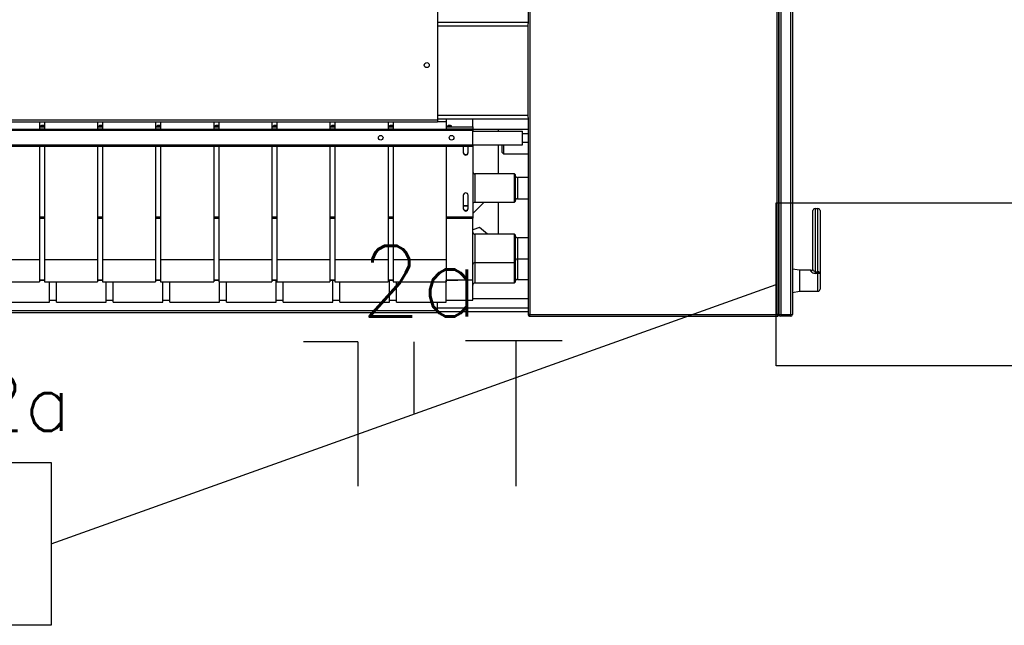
# Model space of a CAD drawing. Extents: x -118.2 to -44.5, y -40.2 to 1.8.
# Tile 14 of 56: x -85.324 to -83.935, y -23.311 to -22.456. Entities that reach past the tile are written whole.
import ezdxf
from ezdxf.enums import TextEntityAlignment as Align

# ---------------------------------------------------------------- set-up
doc = ezdxf.new("R2010")
doc.units = 0
doc.header["$MEASUREMENT"] = 0
for name, color, linetype in [('CIRCUITOS', 2, 'Continuous'), ('ILUMINACAO', 1, 'Continuous'), ('PAREDES', 8, 'Continuous'), ('TUB_ELETRICA', 5, 'Continuous')]:
    doc.layers.add(name, color=color, linetype=linetype)
doc.styles.add('ROMANS', font='romans')

# ---------------------------------------------------------------- blocks, each defined once
blk = doc.blocks.new('LS-09')
for p, q in [((-155.1379, 54.6327), (-155.1379, 53.4988)), ((-155.1354, 54.6332), (-155.1354, 53.4983)), ((-155.1214, 54.6332), (-155.1214, 53.4983)), ((-155.1189, 54.6327), (-155.1189, 53.4987)), ((-155.6199, 54.6276), (-155.6199, 53.7732)), ((-155.4894, 54.0692), (-155.4894, 53.4987)), ((-155.1404, 53.4987), (-155.1404, 54.0692)), ((-155.1379, 53.4994), (-155.1379, 54.0692)), ((-155.4919, 54.0427), (-155.4919, 53.9095)), ((-155.6199, 53.9113), (-155.4919, 53.9113)), ((-155.4919, 53.9061), (-155.4919, 53.9095)), ((-155.6199, 53.9061), (-155.4919, 53.9061)), ((-155.4919, 53.7801), (-155.4919, 53.9061)), ((-158.6199, 53.7732), (-155.6199, 53.7732)), ((-158.6199, 53.7706), (-155.6199, 53.7706)), ((-156.1815, 53.7706), (-156.1815, 53.7602)), ((-156.1745, 53.7706), (-156.1745, 53.7602)), ((-156.0995, 53.7706), (-156.0995, 53.7602)), ((-156.0925, 53.7706), (-156.0925, 53.7602)), ((-156.0175, 53.7706), (-156.0175, 53.7602)), ((-156.0105, 53.7706), (-156.0105, 53.7602)), ((-155.9355, 53.7706), (-155.9355, 53.7602)), ((-155.9285, 53.7706), (-155.9285, 53.7602)), ((-155.8535, 53.7706), (-155.8535, 53.7602)), ((-155.8465, 53.7706), (-155.8465, 53.7602)), ((-155.7715, 53.7706), (-155.7715, 53.7602)), ((-155.7645, 53.7706), (-155.7645, 53.7602)), ((-155.6895, 53.7706), (-155.6895, 53.7602)), ((-155.6825, 53.7706), (-155.6825, 53.7602)), ((-155.6199, 53.7801), (-155.4919, 53.7801)), ((-155.6199, 53.7749), (-155.4919, 53.7749)), ((-155.6199, 53.7732), (-155.6199, 53.7706)), ((-155.6075, 53.7708), (-155.6199, 53.7708)), ((-155.6075, 53.7749), (-155.6075, 53.7708)), ((-155.6075, 53.7708), (-155.6075, 53.7602)), ((-155.5699, 53.7635), (-155.5699, 53.7749)), ((-155.4919, 53.7768), (-155.4919, 53.7801)), ((-155.4919, 53.7768), (-155.4919, 53.4994)), ((-158.6699, 53.7602), (-155.5699, 53.7602)), ((-155.5699, 53.7582), (-158.6699, 53.7582)), ((-156.1815, 53.7635), (-156.1745, 53.7635)), ((-156.1815, 53.7608), (-156.1745, 53.7608)), ((-156.0995, 53.7635), (-156.0925, 53.7635)), ((-156.0995, 53.7608), (-156.0925, 53.7608)), ((-156.0175, 53.7635), (-156.0105, 53.7635)), ((-156.0175, 53.7608), (-156.0105, 53.7608)), ((-155.9355, 53.7635), (-155.9285, 53.7635)), ((-155.9355, 53.7608), (-155.9285, 53.7608)), ((-155.8535, 53.7635), (-155.8465, 53.7635)), ((-155.8535, 53.7608), (-155.8465, 53.7608)), ((-155.7715, 53.7635), (-155.7645, 53.7635)), ((-155.7715, 53.7608), (-155.7645, 53.7608)), ((-155.6895, 53.7635), (-155.6825, 53.7635)), ((-155.6895, 53.7608), (-155.6825, 53.7608)), ((-155.6075, 53.7635), (-155.5699, 53.7635)), ((-155.6075, 53.7608), (-155.5699, 53.7608)), ((-155.5699, 53.7635), (-155.5699, 53.7608)), ((-155.5699, 53.7608), (-155.5699, 53.7602)), ((-155.5699, 53.7602), (-155.4919, 53.7602)), ((-155.5699, 53.7602), (-155.5699, 53.7582)), ((-155.5699, 53.7382), (-155.5699, 53.7582)), ((-155.5699, 53.7572), (-155.4999, 53.7572)), ((-155.5343, 53.7602), (-155.5343, 53.7572)), ((-155.4999, 53.7382), (-155.4999, 53.7572)), ((-155.4919, 53.7537), (-155.4999, 53.7537)), ((-158.6699, 53.7382), (-155.5699, 53.7382)), ((-158.6699, 53.7362), (-155.5699, 53.7362)), ((-156.1815, 53.7362), (-156.1815, 53.5757)), ((-156.1745, 53.7362), (-156.1745, 53.5757)), ((-156.0995, 53.7362), (-156.0995, 53.5757)), ((-156.0925, 53.7362), (-156.0925, 53.5757)), ((-156.0175, 53.7362), (-156.0175, 53.5757)), ((-156.0105, 53.7362), (-156.0105, 53.5757)), ((-155.9355, 53.7362), (-155.9355, 53.5757)), ((-155.9285, 53.7362), (-155.9285, 53.5757)), ((-155.8535, 53.7362), (-155.8535, 53.5757)), ((-155.8465, 53.7362), (-155.8465, 53.5757)), ((-155.7715, 53.7362), (-155.7715, 53.5757)), ((-155.7645, 53.7362), (-155.7645, 53.5757)), ((-155.6895, 53.7362), (-155.6895, 53.5757)), ((-155.6825, 53.7362), (-155.6825, 53.5757)), ((-155.6075, 53.7362), (-155.6075, 53.5757)), ((-155.5834, 53.7362), (-155.5834, 53.727)), ((-155.5764, 53.727), (-155.5764, 53.7362)), ((-155.5699, 53.7382), (-155.4999, 53.7382)), ((-155.5699, 53.7382), (-155.5699, 53.7362)), ((-155.5699, 53.7362), (-155.5699, 53.6363)), ((-155.5343, 53.7382), (-155.5343, 53.697)), ((-155.5285, 53.7272), (-155.5285, 53.7382)), ((-155.5265, 53.7382), (-155.5265, 53.7252)), ((-155.4999, 53.7417), (-155.4919, 53.7417)), ((-155.5285, 53.7272), (-155.5265, 53.7252)), ((-155.5265, 53.7252), (-155.4919, 53.7252)), ((-155.5109, 53.697), (-155.5669, 53.697)), ((-155.5669, 53.697), (-155.5669, 53.657)), ((-155.5099, 53.696), (-155.5109, 53.697)), ((-155.5109, 53.657), (-155.5109, 53.697)), ((-155.5099, 53.696), (-155.5099, 53.658)), ((-155.4919, 53.692), (-155.5069, 53.692)), ((-155.5069, 53.692), (-155.5069, 53.662)), ((-155.5834, 53.6669), (-155.5834, 53.6481)), ((-155.5764, 53.6481), (-155.5764, 53.6669)), ((-155.5069, 53.662), (-155.4919, 53.662)), ((-155.5834, 53.6524), (-155.5764, 53.6524)), ((-155.5834, 53.6518), (-155.5764, 53.6518)), ((-155.5541, 53.657), (-155.5699, 53.6412)), ((-155.5669, 53.657), (-155.5109, 53.657)), ((-155.5343, 53.657), (-155.5343, 53.612)), ((-155.5109, 53.657), (-155.5099, 53.658)), ((-155.0899, 53.5627), (-155.0899, 53.6452)), ((-155.0869, 53.6482), (-155.0869, 53.5588)), ((-155.0869, 53.6482), (-155.0829, 53.6482)), ((-155.0829, 53.5588), (-155.0829, 53.6482)), ((-155.0799, 53.6452), (-155.0799, 53.556)), ((-156.1815, 53.6363), (-156.1745, 53.6363)), ((-156.1815, 53.6347), (-156.1745, 53.6347)), ((-156.0995, 53.6363), (-156.0925, 53.6363)), ((-156.0995, 53.6347), (-156.0925, 53.6347)), ((-156.0175, 53.6363), (-156.0105, 53.6363)), ((-156.0175, 53.6347), (-156.0105, 53.6347)), ((-155.9355, 53.6363), (-155.9285, 53.6363)), ((-155.9355, 53.6347), (-155.9285, 53.6347)), ((-155.8535, 53.6363), (-155.8465, 53.6363)), ((-155.8535, 53.6347), (-155.8465, 53.6347)), ((-155.7715, 53.6363), (-155.7645, 53.6363)), ((-155.7715, 53.6347), (-155.7645, 53.6347)), ((-155.6895, 53.6363), (-155.6825, 53.6363)), ((-155.6895, 53.6347), (-155.6825, 53.6347)), ((-155.6075, 53.6363), (-155.5699, 53.6363)), ((-155.6075, 53.6347), (-155.5699, 53.6347)), ((-155.5699, 53.6363), (-155.5699, 53.6347)), ((-155.5699, 53.5572), (-155.5699, 53.6347)), ((-155.5606, 53.6215), (-155.5699, 53.6181)), ((-155.5491, 53.612), (-155.5606, 53.6215)), ((-155.5109, 53.612), (-155.5669, 53.612)), ((-155.5669, 53.612), (-155.5669, 53.572)), ((-155.5099, 53.611), (-155.5109, 53.612)), ((-155.5109, 53.572), (-155.5109, 53.612)), ((-155.5099, 53.611), (-155.5099, 53.573)), ((-155.4919, 53.607), (-155.5069, 53.607)), ((-155.5069, 53.607), (-155.5069, 53.577)), ((-156.1815, 53.5757), (-156.2565, 53.5757)), ((-156.1815, 53.5757), (-156.1815, 53.5445)), ((-156.0995, 53.5757), (-156.1745, 53.5757)), ((-156.1745, 53.5757), (-156.1745, 53.5445)), ((-156.0995, 53.5757), (-156.0995, 53.5445)), ((-156.0175, 53.5757), (-156.0925, 53.5757)), ((-156.0925, 53.5757), (-156.0925, 53.5445)), ((-156.0175, 53.5757), (-156.0175, 53.5445)), ((-155.9355, 53.5757), (-156.0105, 53.5757)), ((-156.0105, 53.5757), (-156.0105, 53.5445)), ((-155.9355, 53.5757), (-155.9355, 53.5445)), ((-155.8535, 53.5757), (-155.9285, 53.5757)), ((-155.9285, 53.5757), (-155.9285, 53.5445)), ((-155.8535, 53.5757), (-155.8535, 53.5445)), ((-155.7715, 53.5757), (-155.8465, 53.5757)), ((-155.8465, 53.5757), (-155.8465, 53.5445)), ((-155.7715, 53.5757), (-155.7715, 53.5445)), ((-155.6895, 53.5757), (-155.7645, 53.5757)), ((-155.7645, 53.5757), (-155.7645, 53.5445)), ((-155.6895, 53.5757), (-155.6895, 53.5445)), ((-155.6075, 53.5757), (-155.6825, 53.5757)), ((-155.6825, 53.5757), (-155.6825, 53.5445)), ((-155.6075, 53.5757), (-155.6075, 53.5445)), ((-155.5069, 53.577), (-155.4919, 53.577)), ((-155.5069, 53.577), (-155.5069, 53.5482)), ((-155.5669, 53.572), (-155.5109, 53.572)), ((-155.5669, 53.572), (-155.5669, 53.5432)), ((-155.5109, 53.572), (-155.5099, 53.573)), ((-155.5109, 53.5432), (-155.5109, 53.572)), ((-155.5099, 53.573), (-155.5099, 53.5442)), ((-155.1089, 53.561), (-155.1189, 53.5627)), ((-155.5699, 53.5475), (-155.5699, 53.5572)), ((-155.5069, 53.5482), (-155.4919, 53.5482)), ((-155.0929, 53.561), (-155.1089, 53.561)), ((-155.1089, 53.561), (-155.1089, 53.5462)), ((-155.0929, 53.56), (-155.0929, 53.561)), ((-155.0869, 53.5588), (-155.0869, 53.5567)), ((-155.0869, 53.5588), (-155.0829, 53.5588)), ((-155.0829, 53.5567), (-155.0869, 53.5567)), ((-155.0829, 53.5588), (-155.0829, 53.5567)), ((-155.0829, 53.5315), (-155.0829, 53.5567)), ((-155.0799, 53.556), (-155.0799, 53.5345)), ((-156.2565, 53.5445), (-156.1815, 53.5445)), ((-156.1815, 53.5475), (-156.1745, 53.5475)), ((-156.1815, 53.547), (-156.1745, 53.547)), ((-156.1745, 53.5445), (-156.0995, 53.5445)), ((-156.1674, 53.5158), (-156.1674, 53.5445)), ((-156.1574, 53.5158), (-156.1574, 53.5445)), ((-156.0995, 53.5475), (-156.0925, 53.5475)), ((-156.0995, 53.547), (-156.0925, 53.547)), ((-156.0925, 53.5445), (-156.0175, 53.5445)), ((-156.0874, 53.5158), (-156.0874, 53.5445)), ((-156.0774, 53.5158), (-156.0774, 53.5445)), ((-156.0175, 53.5475), (-156.0105, 53.5475)), ((-156.0175, 53.547), (-156.0105, 53.547)), ((-156.0105, 53.5445), (-155.9355, 53.5445)), ((-156.0074, 53.5158), (-156.0074, 53.5445)), ((-155.9974, 53.5158), (-155.9974, 53.5445)), ((-155.9355, 53.5475), (-155.9285, 53.5475)), ((-155.9355, 53.547), (-155.9285, 53.547)), ((-155.9285, 53.5445), (-155.8535, 53.5445)), ((-155.9274, 53.5158), (-155.9274, 53.5445)), ((-155.9174, 53.5158), (-155.9174, 53.5445)), ((-155.8535, 53.5475), (-155.8465, 53.5475)), ((-155.8535, 53.547), (-155.8465, 53.547)), ((-155.8474, 53.5158), (-155.8474, 53.547)), ((-155.8465, 53.5445), (-155.7715, 53.5445)), ((-155.8374, 53.5158), (-155.8374, 53.5445)), ((-155.7715, 53.5475), (-155.7645, 53.5475)), ((-155.7715, 53.547), (-155.7645, 53.547)), ((-155.7674, 53.5158), (-155.7674, 53.547)), ((-155.7645, 53.5445), (-155.6895, 53.5445)), ((-155.7574, 53.5158), (-155.7574, 53.5445)), ((-155.6895, 53.5475), (-155.6825, 53.5475)), ((-155.6895, 53.547), (-155.6825, 53.547)), ((-155.6874, 53.5158), (-155.6874, 53.547)), ((-155.6825, 53.5445), (-155.6075, 53.5445)), ((-155.6774, 53.5158), (-155.6774, 53.5445)), ((-155.6075, 53.5475), (-155.5699, 53.5475)), ((-155.6075, 53.547), (-155.5909, 53.547)), ((-155.6074, 53.5158), (-155.6074, 53.547)), ((-155.5909, 53.5475), (-155.5909, 53.547)), ((-155.5699, 53.5187), (-155.5699, 53.5475)), ((-155.5669, 53.5432), (-155.5109, 53.5432)), ((-155.5109, 53.5432), (-155.5099, 53.5442)), ((-155.1089, 53.5462), (-155.1089, 53.5315)), ((-155.5699, 53.5212), (-155.4919, 53.5212)), ((-155.4919, 53.5207), (-155.5699, 53.5207)), ((-155.1189, 53.5297), (-155.1089, 53.5315)), ((-155.1089, 53.5315), (-155.0829, 53.5315)), ((-156.2374, 53.5158), (-156.1674, 53.5158)), ((-156.1674, 53.5187), (-156.1574, 53.5187)), ((-156.1574, 53.5158), (-156.0874, 53.5158)), ((-156.0874, 53.5187), (-156.0774, 53.5187)), ((-156.0774, 53.5158), (-156.0074, 53.5158)), ((-156.0074, 53.5187), (-155.9974, 53.5187)), ((-155.9974, 53.5158), (-155.9274, 53.5158)), ((-155.9274, 53.5187), (-155.9174, 53.5187)), ((-155.9174, 53.5158), (-155.8474, 53.5158)), ((-155.8474, 53.5187), (-155.8374, 53.5187)), ((-155.8374, 53.5158), (-155.7674, 53.5158)), ((-155.7674, 53.5187), (-155.7574, 53.5187)), ((-155.7574, 53.5158), (-155.6874, 53.5158)), ((-155.6874, 53.5187), (-155.6774, 53.5187)), ((-155.6774, 53.5158), (-155.6074, 53.5158)), ((-155.6199, 53.5038), (-155.6199, 53.5158)), ((-155.4919, 53.5077), (-155.6199, 53.5077)), ((-155.6074, 53.5187), (-155.5699, 53.5187)), ((-155.6199, 53.5038), (-158.6199, 53.5038)), ((-155.6199, 53.5012), (-158.6199, 53.5012)), ((-155.6199, 53.5012), (-155.6199, 53.5038)), ((-155.4919, 53.5025), (-155.6199, 53.5025)), ((-155.4919, 53.4994), (-155.4919, 53.4987)), ((-155.4919, 53.4987), (-155.4899, 53.4987)), ((-155.4899, 53.4987), (-155.4899, 53.4988)), ((-155.4899, 53.4987), (-155.4899, 53.4962)), ((-155.4899, 53.4987), (-155.4894, 53.4987)), ((-155.4899, 53.4962), (-155.4894, 53.4962)), ((-155.4894, 53.4987), (-155.1404, 53.4987)), ((-155.4894, 53.4962), (-155.1404, 53.4962)), ((-155.1399, 53.4987), (-155.1404, 53.4987)), ((-155.1404, 53.4962), (-155.1399, 53.4962)), ((-155.1399, 53.4987), (-155.1399, 53.4962)), ((-155.1379, 53.4987), (-155.1399, 53.4987)), ((-155.138, 53.4988), (-155.138, 53.4982)), ((-155.1379, 53.4988), (-155.1379, 53.4987)), ((-155.1214, 53.4983), (-155.1354, 53.4983)), ((-155.1354, 53.4982), (-155.1354, 53.4962)), ((-155.1214, 53.4982), (-155.1354, 53.4982)), ((-155.1214, 53.4962), (-155.1354, 53.4962)), ((-155.1214, 53.4962), (-155.1214, 53.4982))]:
    blk.add_line(p, q)
at = {"flags": 128}
for points in [[(-156.1794, 53.7647), (-156.1792, 53.765), (-156.1788, 53.7654), (-156.1782, 53.7657), (-156.1774, 53.7659), (-156.1766, 53.7659), (-156.1758, 53.7658), (-156.1751, 53.7655), (-156.1746, 53.7652), (-156.1745, 53.765)], [(-156.1788, 53.7641), (-156.179, 53.7641), (-156.1793, 53.7644), (-156.1794, 53.7647)], [(-156.1761, 53.7656), (-156.1753, 53.7654), (-156.1747, 53.7651), (-156.1745, 53.7647), (-156.1746, 53.7643), (-156.1751, 53.764), (-156.1759, 53.7638), (-156.1768, 53.7637), (-156.1777, 53.7637), (-156.1785, 53.7639), (-156.179, 53.7642), (-156.1793, 53.7646), (-156.1791, 53.765), (-156.1786, 53.7653), (-156.1779, 53.7656), (-156.177, 53.7657), (-156.1761, 53.7656)], [(-156.1745, 53.7644), (-156.1747, 53.7642), (-156.175, 53.7641)], [(-156.0974, 53.7647), (-156.0972, 53.765), (-156.0968, 53.7654), (-156.0962, 53.7657), (-156.0954, 53.7659), (-156.0946, 53.7659), (-156.0938, 53.7658), (-156.0931, 53.7655), (-156.0926, 53.7652), (-156.0925, 53.765)], [(-156.0968, 53.7641), (-156.097, 53.7641), (-156.0973, 53.7644), (-156.0974, 53.7647)], [(-156.0941, 53.7656), (-156.0933, 53.7654), (-156.0927, 53.7651), (-156.0925, 53.7647), (-156.0926, 53.7643), (-156.0931, 53.764), (-156.0939, 53.7638), (-156.0948, 53.7637), (-156.0957, 53.7637), (-156.0965, 53.7639), (-156.097, 53.7642), (-156.0973, 53.7646), (-156.0971, 53.765), (-156.0966, 53.7653), (-156.0959, 53.7656), (-156.095, 53.7657), (-156.0941, 53.7656)], [(-156.0925, 53.7644), (-156.0927, 53.7642), (-156.093, 53.7641)], [(-156.0154, 53.7647), (-156.0152, 53.765), (-156.0148, 53.7654), (-156.0142, 53.7657), (-156.0134, 53.7659), (-156.0126, 53.7659), (-156.0118, 53.7658), (-156.0111, 53.7655), (-156.0106, 53.7652), (-156.0105, 53.765)], [(-156.0148, 53.7641), (-156.015, 53.7641), (-156.0153, 53.7644), (-156.0154, 53.7647)], [(-156.0121, 53.7656), (-156.0113, 53.7654), (-156.0107, 53.7651), (-156.0105, 53.7647), (-156.0106, 53.7643), (-156.0111, 53.764), (-156.0119, 53.7638), (-156.0128, 53.7637), (-156.0137, 53.7637), (-156.0145, 53.7639), (-156.015, 53.7642), (-156.0153, 53.7646), (-156.0151, 53.765), (-156.0146, 53.7653), (-156.0139, 53.7656), (-156.013, 53.7657), (-156.0121, 53.7656)], [(-156.0105, 53.7644), (-156.0107, 53.7642), (-156.011, 53.7641)], [(-155.9334, 53.7647), (-155.9332, 53.765), (-155.9328, 53.7654), (-155.9322, 53.7657), (-155.9314, 53.7659), (-155.9306, 53.7659), (-155.9298, 53.7658), (-155.9291, 53.7655), (-155.9286, 53.7652), (-155.9285, 53.765)], [(-155.9328, 53.7641), (-155.933, 53.7641), (-155.9333, 53.7644), (-155.9334, 53.7647)], [(-155.9301, 53.7656), (-155.9293, 53.7654), (-155.9287, 53.7651), (-155.9285, 53.7647), (-155.9286, 53.7643), (-155.9291, 53.764), (-155.9299, 53.7638), (-155.9308, 53.7637), (-155.9317, 53.7637), (-155.9325, 53.7639), (-155.933, 53.7642), (-155.9333, 53.7646), (-155.9331, 53.765), (-155.9326, 53.7653), (-155.9319, 53.7656), (-155.931, 53.7657), (-155.9301, 53.7656)], [(-155.9285, 53.7644), (-155.9287, 53.7642), (-155.929, 53.7641)], [(-155.8514, 53.7647), (-155.8512, 53.765), (-155.8508, 53.7654), (-155.8502, 53.7657), (-155.8494, 53.7659), (-155.8486, 53.7659), (-155.8478, 53.7658), (-155.8471, 53.7655), (-155.8466, 53.7652), (-155.8465, 53.765)], [(-155.8508, 53.7641), (-155.851, 53.7641), (-155.8513, 53.7644), (-155.8514, 53.7647)], [(-155.8481, 53.7656), (-155.8473, 53.7654), (-155.8467, 53.7651), (-155.8465, 53.7647), (-155.8466, 53.7643), (-155.8471, 53.764), (-155.8479, 53.7638), (-155.8488, 53.7637), (-155.8497, 53.7637), (-155.8505, 53.7639), (-155.851, 53.7642), (-155.8513, 53.7646), (-155.8511, 53.765), (-155.8506, 53.7653), (-155.8499, 53.7656), (-155.849, 53.7657), (-155.8481, 53.7656)], [(-155.8465, 53.7644), (-155.8467, 53.7642), (-155.847, 53.7641)], [(-155.7694, 53.7647), (-155.7692, 53.765), (-155.7688, 53.7654), (-155.7682, 53.7657), (-155.7674, 53.7659), (-155.7666, 53.7659), (-155.7658, 53.7658), (-155.7651, 53.7655), (-155.7646, 53.7652), (-155.7645, 53.765)], [(-155.7688, 53.7641), (-155.769, 53.7641), (-155.7693, 53.7644), (-155.7694, 53.7647)], [(-155.7661, 53.7656), (-155.7653, 53.7654), (-155.7647, 53.7651), (-155.7645, 53.7647), (-155.7646, 53.7643), (-155.7651, 53.764), (-155.7659, 53.7638), (-155.7668, 53.7637), (-155.7677, 53.7637), (-155.7685, 53.7639), (-155.769, 53.7642), (-155.7693, 53.7646), (-155.7691, 53.765), (-155.7686, 53.7653), (-155.7679, 53.7656), (-155.767, 53.7657), (-155.7661, 53.7656)], [(-155.7645, 53.7644), (-155.7647, 53.7642), (-155.765, 53.7641)], [(-155.6874, 53.7647), (-155.6872, 53.765), (-155.6868, 53.7654), (-155.6862, 53.7657), (-155.6854, 53.7659), (-155.6846, 53.7659), (-155.6838, 53.7658), (-155.6831, 53.7655), (-155.6826, 53.7652), (-155.6825, 53.765)], [(-155.6868, 53.7641), (-155.687, 53.7641), (-155.6873, 53.7644), (-155.6874, 53.7647)], [(-155.6841, 53.7656), (-155.6833, 53.7654), (-155.6827, 53.7651), (-155.6825, 53.7647), (-155.6826, 53.7643), (-155.6831, 53.764), (-155.6839, 53.7638), (-155.6848, 53.7637), (-155.6857, 53.7637), (-155.6865, 53.7639), (-155.687, 53.7642), (-155.6873, 53.7646), (-155.6871, 53.765), (-155.6866, 53.7653), (-155.6859, 53.7656), (-155.685, 53.7657), (-155.6841, 53.7656)], [(-155.6825, 53.7644), (-155.6827, 53.7642), (-155.683, 53.7641)], [(-155.6054, 53.7647), (-155.6052, 53.765), (-155.6048, 53.7654), (-155.6042, 53.7657), (-155.6034, 53.7659), (-155.6026, 53.7659), (-155.6018, 53.7658), (-155.6011, 53.7655), (-155.6006, 53.7652), (-155.6004, 53.7648), (-155.6004, 53.7645), (-155.6007, 53.7642), (-155.601, 53.7641)], [(-155.6048, 53.7641), (-155.605, 53.7641), (-155.6053, 53.7644), (-155.6054, 53.7647)], [(-155.6021, 53.7656), (-155.6013, 53.7654), (-155.6007, 53.7651), (-155.6005, 53.7647), (-155.6006, 53.7643), (-155.6011, 53.764), (-155.6019, 53.7638), (-155.6028, 53.7637), (-155.6037, 53.7637), (-155.6045, 53.7639), (-155.605, 53.7642), (-155.6053, 53.7646), (-155.6051, 53.765), (-155.6046, 53.7653), (-155.6039, 53.7656), (-155.603, 53.7657), (-155.6021, 53.7656)], [(-155.0869, 53.5588), (-155.0874, 53.5589), (-155.0877, 53.559), (-155.0884, 53.5596), (-155.0892, 53.5607), (-155.0897, 53.5619), (-155.0899, 53.5627)], [(-155.0929, 53.56), (-155.0926, 53.5592), (-155.0915, 53.5583), (-155.0899, 53.5573), (-155.0885, 53.5569), (-155.0869, 53.5567)], [(-155.0799, 53.556), (-155.0799, 53.556), (-155.0801, 53.5563), (-155.0807, 53.5565), (-155.081, 53.5565), (-155.0818, 53.5567), (-155.0828, 53.5567), (-155.0829, 53.5567)], [(-155.1357, 53.4984), (-155.1356, 53.4983), (-155.1354, 53.4982)], [(-155.1214, 53.4982), (-155.1212, 53.4983), (-155.1211, 53.4983)]]:
    blk.add_lwpolyline(points, dxfattribs=at)
for centre, radius in [((-155.6349, 53.8506), 0.0035), ((-155.6999, 53.7482), 0.0033), ((-155.5999, 53.7482), 0.0033)]:
    blk.add_circle(centre, radius)
for centre, radius, start, end in [((-155.5799, 53.7279), 0.0035, 182.6969, 357.3031), ((-155.5799, 53.7272), 0.0035, 182.6969, 357.3031), ((-155.5669, 53.7), 0.003, 180, 270), ((-155.5069, 53.695), 0.003, 180, 270), ((-155.5799, 53.6667), 0.0035, 2.6969, 177.3031), ((-155.5069, 53.659), 0.003, 90, 180), ((-155.5799, 53.6489), 0.0035, 182.6969, 357.3031), ((-155.5799, 53.6482), 0.0035, 182.6969, 357.3031), ((-155.5669, 53.654), 0.003, 90, 180), ((-155.0869, 53.6452), 0.003, 90, 180), ((-155.0829, 53.6452), 0.003, 0, 90), ((-155.5669, 53.615), 0.003, 180, 270), ((-155.5069, 53.61), 0.003, 180, 270), ((-155.5069, 53.574), 0.003, 90, 180), ((-155.5669, 53.569), 0.003, 90, 180), ((-155.0929, 53.564), 0.003, 270, 0), ((-155.0928, 53.5629), 0.0029, 268.0104, 357.8616), ((-155.5069, 53.5452), 0.003, 90, 180), ((-155.0827, 53.556), 0.00283, 0.248, 93.479), ((-155.5669, 53.5402), 0.003, 90, 180), ((-155.0829, 53.5345), 0.003, 270, 0), ((-155.4894, 53.5035), 0.00473, 238.2684, 270.1452), ((-155.4894, 53.4987), 0.0025, 179.9781, 258.5049), ((-155.1409, 53.5055), 0.00679, 274.7619, 296.8245), ((-155.1402, 53.4987), 0.00236, 278.8453, 1.8581), ((-155.1352, 53.5055), 0.00719, 248.4846, 268.8955), ((-155.1354, 53.4987), 0.0025, 180, 270), ((-155.1215, 53.5065), 0.00821, 270.855, 288.6321), ((-155.1214, 53.4987), 0.0025, 270, 0)]:
    blk.add_arc(centre, radius, start, end)
blk = doc.blocks.new('LF4X408')
for p, q in [((-630, 115), (630, 115)), ((-630, -115), (-630, 115)), ((630, 115), (630, -115)), ((630, -115), (-630, -115))]:
    blk.add_line(p, q)
blk.add_circle((0, 0), 115)
at = {"style": 'ROMANS', "flags": 8}
for tag, p in [('009', (590.9, 199.3)), ('001', (-624, -200.4))]:
    blk.add_attdef(tag, text='', height=80, dxfattribs=at).set_placement(p, align=Align.MIDDLE_CENTER)
blk.add_attdef('020', text='', height=80, dxfattribs=at).set_placement((565.7, -164.1), align=Align.TOP_LEFT)

msp = doc.modelspace()

# ---------------------------------------------------------------- linework, layer by layer
at = {"layer": 'CIRCUITOS'}
for p, q in [((-84.8469, -22.9107), (-84.9238, -22.9107)), ((-84.8469, -22.9107), (-84.8469, -23.1144)), ((-84.768, -22.9107), (-84.768, -23.0125)), ((-84.6951, -22.9088), (-84.5585, -22.9088)), ((-84.6239, -22.9088), (-84.6239, -23.1144))]:
    msp.add_line(p, q, dxfattribs=at)
at = {"layer": 'TUB_ELETRICA'}
msp.add_line((-85.2797, -23.1957), (-84.2564, -22.8294), dxfattribs=at)

# ---------------------------------------------------------------- block references
at = {"layer": 'ILUMINACAO', "xscale": 0.001, "yscale": 0.001, "zscale": 0.001}
for p in [(-83.6264, -22.8294), (-85.9097, -23.1957)]:
    msp.add_blockref('LF4X408', p, dxfattribs=at).add_auto_attribs({'009': '2a'})
at = {"layer": 'PAREDES', "lineweight": -3}
msp.add_blockref('LS-09', (70.8852, -76.3706), dxfattribs=at)

# ---------------------------------------------------------------- texts
at = {"layer": 'CIRCUITOS', "style": 'ROMANS'}
msp.add_text('2a', height=0.1, dxfattribs=at).set_placement((-84.7597, -22.8749), align=Align.CENTER)

doc.saveas('drawing.dxf')
